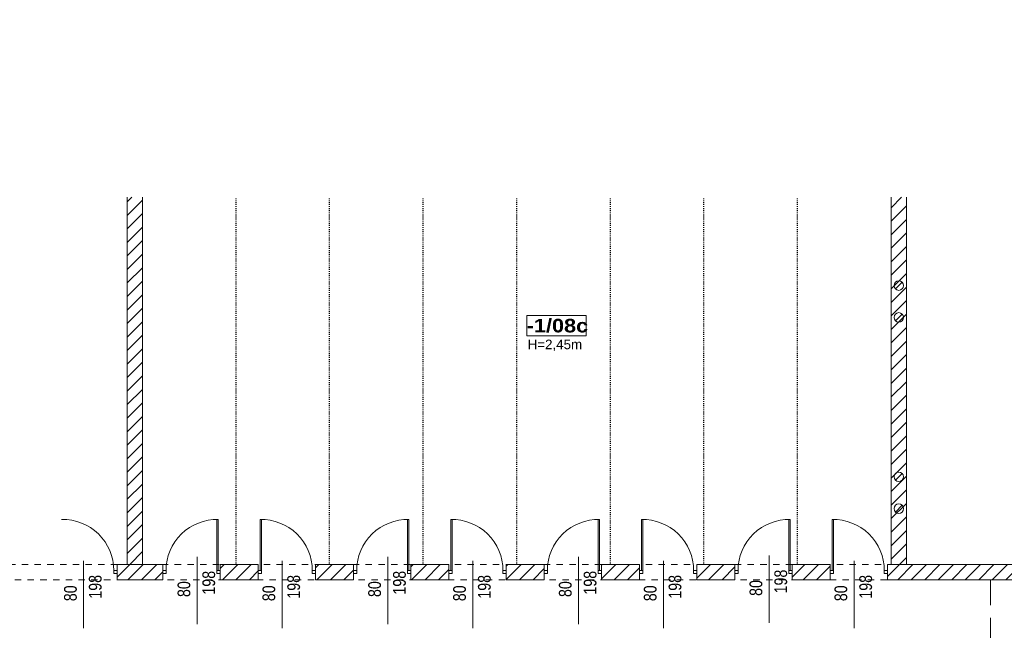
# Model space of a CAD drawing. Header units: centimetres. Extents: x 18292 to 3593338515, y 11794 to 62103.
# Tile 10 of 150: x 26643 to 28190, y 56617 to 57575. Entities that reach past the tile are written whole.
import ezdxf

# ---------------------------------------------------------------- set-up
doc = ezdxf.new("R2010")
doc.units = ezdxf.units.CM
doc.header["$MEASUREMENT"] = 0
for name, pattern in [('ACAD_ISO02W100', [60, 40, -20]), ('ACAD_ISO03W100', [3, 1.2, -1.8]), ('Dashed-002', [20, 10, -10])]:
    doc.linetypes.add(name, pattern=pattern)
for name, color, linetype in [('499-Wymiary i opisy', 7, 'Continuous'), ('L1', 7, 'Continuous'), ('MF-NR', 7, 'Continuous'), ('MF_AREA_BLOCK', 7, 'Continuous'), ('MF_KRESKOWANIE', 7, 'Continuous'), ('MF_NR', 7, 'Continuous'), ('MF_OKNA', 7, 'Continuous'), ('MF_OPISY', 7, 'Continuous'), ('MF_przerywana', 7, 'Continuous'), ('MF_SCIANY_DZIAL', 7, 'Continuous'), ('MF_WIDOK', 7, 'Continuous')]:
    doc.layers.add(name, color=color, linetype=linetype)
doc.styles.add('GENERATED_STYLE_1', font='txt')
doc.styles.add('GENERATED_STYLE_2', font='txt')
doc.styles.add('GENERATED_STYLE_4', font='txt')
doc.styles.add('GENERATED_STYLE_5', font='txt')
doc.dimstyles.new('GENERATED_STYLE__4', dxfattribs={"dimtxt": 16, "dimasz": 6.08, "dimexe": 0.18, "dimexo": 0.0625, "dimgap": 0.09, "dimtad": 1, "dimdec": 0, "dimzin": 0, "dimdsep": 46, "dimtxsty": 'GENERATED_STYLE_4', "dimblk": 'ARROWHEAD_2', "dimblk1": 'ARROWHEAD_2', "dimblk2": 'ARROWHEAD_2', "dimcen": 0.09, "dimse1": 1, "dimse2": 1, "dimclrd": 7, "dimclre": 7, "dimclrt": 7, "dimadec": 0, "dimazin": 0, "dimtfac": 1, "dimtdec": 4, "dimtmove": 0, "dimatfit": 3, "dimfxl": 0, "dimtolj": 1, "dimtzin": 0, "dimarcsym": 0})
doc.dimstyles.new('GENERATED_STYLE__6', dxfattribs={"dimtxt": 16, "dimasz": 6.08, "dimexe": 0.18, "dimexo": 0.0625, "dimgap": 0.09, "dimtad": 1, "dimdec": 0, "dimzin": 0, "dimdsep": 46, "dimtxsty": 'GENERATED_STYLE_1', "dimblk": 'ARROWHEAD_2', "dimblk1": 'ARROWHEAD_2', "dimblk2": 'ARROWHEAD_2', "dimcen": 0.09, "dimse1": 1, "dimse2": 1, "dimclrd": 7, "dimclre": 7, "dimclrt": 7, "dimadec": 0, "dimazin": 0, "dimtfac": 1, "dimtdec": 4, "dimtmove": 0, "dimatfit": 3, "dimfxl": 0, "dimtolj": 1, "dimtzin": 0, "dimarcsym": 0})
pattern_1 = [(45, (4868174.165, 3898003.605), (-10.606601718, 10.606601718), [])]

# ---------------------------------------------------------------- blocks, each defined once
blk = doc.blocks.new('*D126', base_point=(4868174.2, 3898003.6))
at = {"layer": '499-Wymiary i opisy', "color": 7, "linetype": 'Continuous', "lineweight": 13}
for p, q in [((31251.8, 59746.5), (31239.8, 59746.5)), ((31249.8, 59744.2), (31241.8, 59748.8)), ((31245.8, 59746.5), (31245.8, 59750.4)), ((31245.8, 52927.5), (31245.8, 59746.5)), ((31251.8, 52927.5), (31239.8, 52927.5)), ((31241.8, 52929.8), (31249.8, 52925.2)), ((31245.8, 52923.6), (31245.8, 52927.5))]:
    blk.add_line(p, q, dxfattribs=at)
at = {"layer": '499-Wymiary i opisy', "color": 7, "lineweight": 13, "insert": (31242.6, 56311.4), "char_height": 16, "attachment_point": 7, "rotation": 90, "style": 'GENERATED_STYLE_1'}
blk.add_mtext('\\A1;{\\pql;\\fArial Narrow|b1|i0|c238|p34;6\xa0819}', dxfattribs=at)
blk = doc.blocks.new('ARROWHEAD_2')
at = {"color": 0, "linetype": 'Continuous', "lineweight": 0}
for p, q in [((0, 0), (-1, 0)), ((-0.38, -0.66), (0.38, 0.66))]:
    blk.add_line(p, q, dxfattribs=at)
blk = doc.blocks.new('*D279', base_point=(4868174.2, 3898003.6))
at = {"layer": '499-Wymiary i opisy', "color": 7, "linetype": 'Continuous', "lineweight": 13}
for p, q in [((28295.7, 56720.5), (28283.7, 56720.5)), ((28285.7, 56722.8), (28293.7, 56718.2)), ((28289.7, 56696.5), (28289.7, 56720.5)), ((28295.7, 56696.5), (28283.7, 56696.5)), ((28285.7, 56698.8), (28293.7, 56694.2))]:
    blk.add_line(p, q, dxfattribs=at)
blk = doc.blocks.new('*D280', base_point=(4868174.2, 3898003.6))
at = {"layer": '499-Wymiary i opisy', "color": 7, "linetype": 'Continuous', "lineweight": 13}
for p, q in [((28295.7, 57296.5), (28283.7, 57296.5)), ((28293.7, 57294.2), (28285.7, 57298.8)), ((28289.7, 57296.5), (28289.7, 57300.4)), ((28289.7, 56720.5), (28289.7, 57296.5)), ((28295.7, 56720.5), (28283.7, 56720.5)), ((28285.7, 56722.8), (28293.7, 56718.2))]:
    blk.add_line(p, q, dxfattribs=at)
at = {"layer": '499-Wymiary i opisy', "color": 7, "lineweight": 13, "insert": (28286.5, 56993.1), "char_height": 16, "attachment_point": 7, "rotation": 90, "style": 'GENERATED_STYLE_4'}
blk.add_mtext('\\A1;{\\pql;\\fArial Narrow|b0|i0|c238|p34;576}', dxfattribs=at)

msp = doc.modelspace()

# ---------------------------------------------------------------- hatches: boundary and pattern name
at = {"layer": 'MF_KRESKOWANIE', "linetype": 'Continuous', "lineweight": 13}
h = msp.add_hatch(dxfattribs=at)
h.set_pattern_fill('bloczki_ceramiczne_000a', color=250, style=0, pattern_type=2)
h.set_pattern_definition(pattern_1)
h.paths.add_polyline_path([(26835.9, 57296.5), (26811.9, 57296.5), (26811.9, 56720.5), (26835.9, 56720.5)])
h = msp.add_hatch(dxfattribs=at)
h.set_pattern_fill('bloczki_ceramiczne_000a', color=250, style=0, pattern_type=2)
h.set_pattern_definition(pattern_1)
h.paths.add_polyline_path([(28035.9, 56720.5), (28035.9, 57296.5), (28011.9, 57296.5), (28011.9, 56720.5)])
h = msp.add_hatch(dxfattribs=at)
h.set_pattern_fill('bloczki_ceramiczne_000a', color=250, style=0, pattern_type=2)
h.set_pattern_definition(pattern_1)
h.paths.add_polyline_path([(26867.9, 56720.5), (26811.9, 56720.5), (26795.9, 56720.5), (26795.9, 56696.5), (26867.9, 56696.5)])
h = msp.add_hatch(dxfattribs=at)
h.set_pattern_fill('bloczki_ceramiczne_000a', color=250, style=0, pattern_type=2)
h.set_pattern_definition(pattern_1)
h.paths.add_polyline_path([(27017.6, 56696.5), (27017.6, 56720.5), (26957.9, 56720.5), (26957.9, 56696.5)])
h = msp.add_hatch(dxfattribs=at)
h.set_pattern_fill('bloczki_ceramiczne_000a', color=250, style=0, pattern_type=2)
h.set_pattern_definition(pattern_1)
h.paths.add_polyline_path([(27167.4, 56696.5), (27167.4, 56720.5), (27107.6, 56720.5), (27107.6, 56696.5)])
h = msp.add_hatch(dxfattribs=at)
h.set_pattern_fill('bloczki_ceramiczne_000a', color=250, style=0, pattern_type=2)
h.set_pattern_definition(pattern_1)
h.paths.add_polyline_path([(27257.4, 56720.5), (27257.4, 56696.5), (27317.1, 56696.5), (27317.1, 56720.5)])
h = msp.add_hatch(dxfattribs=at)
h.set_pattern_fill('bloczki_ceramiczne_000a', color=250, style=0, pattern_type=2)
h.set_pattern_definition(pattern_1)
h.paths.add_polyline_path([(27466.9, 56720.5), (27407.1, 56720.5), (27407.1, 56696.5), (27466.9, 56696.5)])
h = msp.add_hatch(dxfattribs=at)
h.set_pattern_fill('bloczki_ceramiczne_000a', color=250, style=0, pattern_type=2)
h.set_pattern_definition(pattern_1)
h.paths.add_polyline_path([(27616.6, 56696.5), (27616.6, 56720.5), (27556.9, 56720.5), (27556.9, 56696.5)])
h = msp.add_hatch(dxfattribs=at)
h.set_pattern_fill('bloczki_ceramiczne_000a', color=250, style=0, pattern_type=2)
h.set_pattern_definition(pattern_1)
h.paths.add_polyline_path([(27706.6, 56696.5), (27736.9, 56696.5), (27766.4, 56696.5), (27766.4, 56720.5), (27706.6, 56720.5)])
h = msp.add_hatch(dxfattribs=at)
h.set_pattern_fill('bloczki_ceramiczne_000a', color=250, style=0, pattern_type=2)
h.set_pattern_definition(pattern_1)
h.paths.add_polyline_path([(27856.4, 56696.5), (27916.1, 56696.5), (27916.1, 56720.5), (27856.4, 56720.5)])
h = msp.add_hatch(dxfattribs=at)
h.set_pattern_fill('bloczki_ceramiczne_000a', color=250, style=0, pattern_type=2)
h.set_pattern_definition(pattern_1)
h.paths.add_polyline_path([(28006.1, 56696.5), (28393.9, 56696.5), (28393.9, 56720.5), (28006.1, 56720.5)])

# ---------------------------------------------------------------- linework, layer by layer
at = {"layer": 'L1', "color": 7, "linetype": 'Continuous', "lineweight": 13}
for p, q in [((26811.9, 56720.5), (26811.9, 57296.5)), ((26835.9, 56720.5), (26835.9, 57296.5)), ((28011.9, 56720.5), (28011.9, 57296.5)), ((28011.9, 56720.5), (28011.9, 57296.5)), ((28035.9, 56720.5), (28035.9, 57296.5)), ((26795.9, 56720.5), (26867.9, 56720.5)), ((26795.9, 56720.5), (26811.9, 56720.5)), ((26795.9, 56720.5), (26795.9, 56696.5)), ((26867.9, 56696.5), (26867.9, 56720.5)), ((26867.9, 56696.5), (26867.9, 56720.5)), ((26957.9, 56720.5), (27017.6, 56720.5)), ((26957.9, 56720.5), (26957.9, 56696.5)), ((27017.6, 56696.5), (27017.6, 56720.5)), ((27167.4, 56720.5), (27107.6, 56720.5)), ((27107.6, 56720.5), (27107.6, 56696.5)), ((27167.4, 56696.5), (27167.4, 56720.5)), ((27317.1, 56720.5), (27257.4, 56720.5)), ((27257.4, 56720.5), (27257.4, 56696.5)), ((27317.1, 56696.5), (27317.1, 56720.5)), ((27407.1, 56720.5), (27466.9, 56720.5)), ((27407.1, 56720.5), (27407.1, 56696.5)), ((27466.9, 56696.5), (27466.9, 56720.5)), ((27556.9, 56720.5), (27616.6, 56720.5)), ((27556.9, 56720.5), (27556.9, 56696.5)), ((27616.6, 56696.5), (27616.6, 56720.5)), ((27706.6, 56720.5), (27766.4, 56720.5)), ((27706.6, 56720.5), (27706.6, 56696.5)), ((27766.4, 56696.5), (27766.4, 56720.5)), ((27856.4, 56720.5), (27916.1, 56720.5)), ((27856.4, 56720.5), (27856.4, 56696.5)), ((27916.1, 56696.5), (27916.1, 56720.5)), ((28006.1, 56720.5), (28393.9, 56720.5)), ((28006.1, 56720.5), (28006.1, 56696.5)), ((26795.9, 56696.5), (26867.9, 56696.5)), ((26819.9, 56696.5), (26867.9, 56696.5)), ((26957.9, 56696.5), (27017.6, 56696.5)), ((26957.9, 56696.5), (27017.6, 56696.5)), ((27107.6, 56696.5), (27167.4, 56696.5)), ((27257.4, 56696.5), (27317.1, 56696.5)), ((27466.9, 56696.5), (27407.1, 56696.5)), ((27407.1, 56696.5), (27466.9, 56696.5)), ((27556.9, 56696.5), (27616.6, 56696.5)), ((27616.6, 56696.5), (27556.9, 56696.5)), ((27736.9, 56696.5), (27706.6, 56696.5)), ((27706.6, 56696.5), (27736.9, 56696.5)), ((27766.4, 56696.5), (27736.9, 56696.5)), ((27916.1, 56696.5), (27856.4, 56696.5)), ((28393.9, 56696.5), (28006.1, 56696.5))]:
    msp.add_line(p, q, dxfattribs=at)
at = {"layer": 'MF-NR', "color": 7, "linetype": 'Continuous', "lineweight": 13}
for p, q in [((27439.6, 57111), (27532.9, 57111)), ((27439.6, 57079.1), (27439.6, 57111)), ((27532.9, 57111), (27532.9, 57079.1))]:
    msp.add_line(p, q, dxfattribs=at)
at = {"layer": 'MF-NR', "color": 7, "linetype": 'Continuous', "lineweight": 13, "flags": 128}
msp.add_lwpolyline([(27532.9, 57079.1), (27439.6, 57079.1)], dxfattribs=at)
at = {"layer": 'MF_AREA_BLOCK', "color": 7, "linetype": 'Continuous', "lineweight": 13}
for p, q in [((28029.2, 57163.3), (28018.6, 57152.7)), ((28029.2, 57113.3), (28018.6, 57102.7)), ((28029.2, 56863.3), (28018.6, 56852.7)), ((28029.2, 56813.3), (28018.6, 56802.7))]:
    msp.add_line(p, q, dxfattribs=at)
for centre in [(28023.9, 57158), (28023.9, 57108), (28023.9, 56858), (28023.9, 56808)]:
    msp.add_circle(centre, 7.5, dxfattribs=at)
at = {"layer": 'MF_OKNA', "color": 7, "linetype": 'Continuous', "lineweight": 13}
for p, q in [((26952.9, 56711), (26952.9, 56791)), ((26954.9, 56711), (26954.9, 56791)), ((27020.6, 56711), (27020.6, 56791)), ((27022.6, 56711), (27022.6, 56791)), ((27252.4, 56711), (27252.4, 56791)), ((27254.4, 56711), (27254.4, 56791)), ((27320.1, 56711), (27320.1, 56791)), ((27322.1, 56711), (27322.1, 56791)), ((27551.9, 56711), (27551.9, 56791)), ((27553.9, 56711), (27553.9, 56791)), ((27619.6, 56711), (27619.6, 56791)), ((27621.6, 56711), (27621.6, 56791)), ((27851.4, 56711), (27851.4, 56791)), ((27853.4, 56711), (27853.4, 56791)), ((27919.1, 56711), (27919.1, 56791)), ((27921.1, 56711), (27921.1, 56791)), ((26921.8, 56626.8), (26921.8, 56732.6)), ((27221.3, 56626.8), (27221.3, 56732.6)), ((27520.8, 56626.8), (27520.8, 56732.6)), ((27820.3, 56628.7), (27820.3, 56734.5)), ((26743.5, 56620.4), (26743.5, 56726.2)), ((27055.2, 56620.4), (27055.2, 56726.2)), ((27354.7, 56620.4), (27354.7, 56726.2)), ((27654.2, 56620.4), (27654.2, 56726.2)), ((27953.7, 56620.4), (27953.7, 56726.2)), ((26790.9, 56706), (26790.9, 56711)), ((26790.9, 56711), (26795.9, 56711)), ((26795.9, 56706), (26790.9, 56706)), ((26795.9, 56708.5), (26795.9, 56706)), ((26872.9, 56711), (26867.9, 56711)), ((26867.9, 56708.5), (26867.9, 56706)), ((26867.9, 56706), (26872.9, 56706)), ((26872.9, 56706), (26872.9, 56711)), ((26952.9, 56706), (26952.9, 56711)), ((26952.9, 56711), (26957.9, 56711)), ((26957.9, 56706), (26952.9, 56706)), ((26957.9, 56708.5), (26957.9, 56706)), ((27022.6, 56711), (27017.6, 56711)), ((27017.6, 56708.5), (27017.6, 56706)), ((27017.6, 56706), (27022.6, 56706)), ((27022.6, 56706), (27022.6, 56711)), ((27102.6, 56706), (27102.6, 56711)), ((27102.6, 56711), (27107.6, 56711)), ((27107.6, 56706), (27102.6, 56706)), ((27107.6, 56708.5), (27107.6, 56706)), ((27172.4, 56711), (27167.4, 56711)), ((27167.4, 56708.5), (27167.4, 56706)), ((27167.4, 56706), (27172.4, 56706)), ((27172.4, 56706), (27172.4, 56711)), ((27252.4, 56706), (27252.4, 56711)), ((27252.4, 56711), (27257.4, 56711)), ((27257.4, 56706), (27252.4, 56706)), ((27257.4, 56708.5), (27257.4, 56706)), ((27322.1, 56711), (27317.1, 56711)), ((27317.1, 56708.5), (27317.1, 56706)), ((27317.1, 56706), (27322.1, 56706)), ((27322.1, 56706), (27322.1, 56711)), ((27402.1, 56706), (27402.1, 56711)), ((27402.1, 56711), (27407.1, 56711)), ((27407.1, 56706), (27402.1, 56706)), ((27407.1, 56708.5), (27407.1, 56706)), ((27471.9, 56711), (27466.9, 56711)), ((27466.9, 56708.5), (27466.9, 56706)), ((27466.9, 56706), (27471.9, 56706)), ((27471.9, 56706), (27471.9, 56711)), ((27551.9, 56706), (27551.9, 56711)), ((27551.9, 56711), (27556.9, 56711)), ((27556.9, 56706), (27551.9, 56706)), ((27556.9, 56708.5), (27556.9, 56706)), ((27621.6, 56711), (27616.6, 56711)), ((27616.6, 56708.5), (27616.6, 56706)), ((27616.6, 56706), (27621.6, 56706)), ((27621.6, 56706), (27621.6, 56711)), ((27701.6, 56706), (27701.6, 56711)), ((27701.6, 56711), (27706.6, 56711)), ((27706.6, 56706), (27701.6, 56706)), ((27706.6, 56708.5), (27706.6, 56706)), ((27771.4, 56711), (27766.4, 56711)), ((27766.4, 56708.5), (27766.4, 56706)), ((27766.4, 56706), (27771.4, 56706)), ((27771.4, 56706), (27771.4, 56711)), ((27851.4, 56706), (27851.4, 56711)), ((27851.4, 56711), (27856.4, 56711)), ((27856.4, 56706), (27851.4, 56706)), ((27856.4, 56708.5), (27856.4, 56706)), ((27921.1, 56711), (27916.1, 56711)), ((27916.1, 56708.5), (27916.1, 56706)), ((27916.1, 56706), (27921.1, 56706)), ((27921.1, 56706), (27921.1, 56711)), ((28001.1, 56706), (28001.1, 56711)), ((28001.1, 56711), (28006.1, 56711)), ((28006.1, 56706), (28001.1, 56706)), ((28006.1, 56708.5), (28006.1, 56706))]:
    msp.add_line(p, q, dxfattribs=at)
for centre, start, end in [((26710.9, 56711), 0, 91.4325), ((26952.9, 56711), 88.5675, 180), ((27022.6, 56711), 0, 91.4325), ((27252.4, 56711), 88.5675, 180), ((27322.1, 56711), 0, 91.4325), ((27551.9, 56711), 88.5675, 180), ((27621.6, 56711), 0, 91.4325), ((27851.4, 56711), 88.5675, 180), ((27921.1, 56711), 0, 91.4325)]:
    msp.add_arc(centre, 80, start, end, dxfattribs=at)
at = {"layer": 'MF_przerywana', "color": 7, "linetype": 'ACAD_ISO02W100', "lineweight": 13}
msp.add_line((28167.9, 56696.5), (28167.9, 56420.5), dxfattribs=at)
at = {"layer": 'MF_przerywana', "color": 7, "linetype": 'Dashed-002', "lineweight": 13, "flags": 128}
msp.add_lwpolyline([(26406.4, 56720.5), (29053.9, 56720.5), (29053.9, 56696.5), (26406.4, 56696.5)], close=True, dxfattribs=at)
at = {"layer": 'MF_SCIANY_DZIAL', "color": 8, "linetype": 'ACAD_ISO03W100', "lineweight": 25}
for p, q in [((26982.9, 56720.5), (26982.9, 57296.5)), ((27129.9, 56720.5), (27129.9, 57296.5)), ((27276.9, 56720.5), (27276.9, 57296.5)), ((27423.9, 56720.5), (27423.9, 57296.5)), ((27570.9, 56720.5), (27570.9, 57296.5)), ((27717.9, 56720.5), (27717.9, 57296.5)), ((27864.9, 56720.5), (27864.9, 57296.5))]:
    msp.add_line(p, q, dxfattribs=at)
at = {"layer": 'MF_WIDOK', "color": 5, "linetype": 'Continuous', "lineweight": 15, "flags": 128}
msp.add_lwpolyline([(27439.6, 57111), (27532.9, 57111), (27532.9, 57079.1), (27439.6, 57079.1)], close=True, dxfattribs=at)

# ---------------------------------------------------------------- texts
at = {"layer": 'MF_NR', "color": 7, "linetype": 'Continuous', "lineweight": 13, "insert": (27439.5, 57083.9), "char_height": 21.262, "attachment_point": 7, "style": 'GENERATED_STYLE_5'}
msp.add_mtext('\\A1;{\\pql;\\fArial Black|b0|i0|c238|p38;-1/08c}', dxfattribs=at)
at = {"layer": 'MF_OKNA', "color": 7, "linetype": 'Continuous', "lineweight": 13, "char_height": 20, "attachment_point": 4, "rotation": 90, "style": 'GENERATED_STYLE_2'}
for s, insert in [('\\A1;{\\W0.800000x;\\pql;\\fArial|b0|i0|c238|p38;198}', (26761.8, 56666.7)), ('\\A1;{\\W0.800000x;\\pql;\\fArial|b0|i0|c238|p38;198}', (26940.1, 56673.1)), ('\\A1;{\\W0.800000x;\\pql;\\fArial|b0|i0|c238|p38;198}', (27073.5, 56666.7)), ('\\A1;{\\W0.800000x;\\pql;\\fArial|b0|i0|c238|p38;198}', (27239.6, 56673.1)), ('\\A1;{\\W0.800000x;\\pql;\\fArial|b0|i0|c238|p38;198}', (27373, 56666.7)), ('\\A1;{\\W0.800000x;\\pql;\\fArial|b0|i0|c238|p38;198}', (27539.1, 56673.1)), ('\\A1;{\\W0.800000x;\\pql;\\fArial|b0|i0|c238|p38;198}', (27672.5, 56666.7)), ('\\A1;{\\W0.800000x;\\pql;\\fArial|b0|i0|c238|p38;198}', (27838.6, 56675)), ('\\A1;{\\W0.800000x;\\pql;\\fArial|b0|i0|c238|p38;198}', (27972, 56666.7)), ('\\A1;{\\W0.800000x;\\pql;\\fArial|b0|i0|c238|p38;80}', (26722.8, 56662.8)), ('\\A1;{\\W0.800000x;\\pql;\\fArial|b0|i0|c238|p38;80}', (26901.1, 56669.3)), ('\\A1;{\\W0.800000x;\\pql;\\fArial|b0|i0|c238|p38;80}', (27034.5, 56662.8)), ('\\A1;{\\W0.800000x;\\pql;\\fArial|b0|i0|c238|p38;80}', (27200.6, 56669.3)), ('\\A1;{\\W0.800000x;\\pql;\\fArial|b0|i0|c238|p38;80}', (27334, 56662.8)), ('\\A1;{\\W0.800000x;\\pql;\\fArial|b0|i0|c238|p38;80}', (27500.1, 56669.3)), ('\\A1;{\\W0.800000x;\\pql;\\fArial|b0|i0|c238|p38;80}', (27633.5, 56662.8)), ('\\A1;{\\W0.800000x;\\pql;\\fArial|b0|i0|c238|p38;80}', (27799.6, 56671.1)), ('\\A1;{\\W0.800000x;\\pql;\\fArial|b0|i0|c238|p38;80}', (27933, 56662.8))]:
    msp.add_mtext(s, dxfattribs=dict(at, insert=insert))
at = {"layer": 'MF_OPISY', "color": 7, "linetype": 'Continuous', "lineweight": 13, "insert": (27483.7, 57073.2), "char_height": 15, "attachment_point": 2, "style": 'GENERATED_STYLE_2'}
msp.add_mtext('\\A1;{\\pqc;\\fArial|b0|i0|c238|p38;H=2,45m}', dxfattribs=at)

# ---------------------------------------------------------------- dimensions: what is measured, and where the dimension line sits
at = {"layer": '499-Wymiary i opisy', "color": 7, "linetype": 'Continuous', "lineweight": 13}
for base, p1, p2, dimstyle, picture, middle in [((31245.8, 59746.5), (24264.9, 52927.5), (25791.9, 59746.5), 'GENERATED_STYLE__6', '*D126', (31234.6, 56338.9)), ((28289.7, 57296.5), (28035.9, 56720.5), (28035.9, 57296.5), 'GENERATED_STYLE__4', '*D280', (28278.5, 57011.4)), ((28289.7, 56720.5), (28217.9, 56696.5), (28035.9, 56720.5), 'GENERATED_STYLE__4', '*D279', (28278.5, 56685.9))]:
    dim = msp.add_linear_dim(base=base, p1=p1, p2=p2, angle=90, dimstyle=dimstyle, dxfattribs=at)
    dim.commit()
    dim.dimension.update_dxf_attribs({"geometry": picture, "text_midpoint": middle, "dimtype": 160, "text_rotation": 90})

doc.saveas('drawing.dxf')
